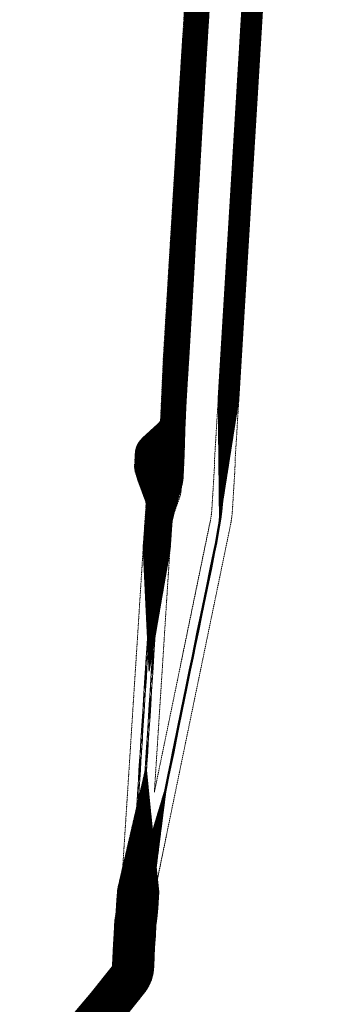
# Model space of a CAD drawing. Header units: metres. Extents: x 119281 to 119471, y 518617 to 521499.
# Tile 4 of 6: x 119281 to 119427, y 520058 to 520535. Entities that reach past the tile are written whole.
import ezdxf

# ---------------------------------------------------------------- set-up
doc = ezdxf.new("R2010")
doc.units = ezdxf.units.M
doc.header["$MEASUREMENT"] = 0
for name, pattern in [('DGN Style 2', [0.044195, 0.026517, -0.017678]), ('DGN Style 4', [0.070712, 0.035356, -0.017678, 0, -0.017678]), ('PHANTOM', [0.0635, 0.03175, -0.00635, 0.00635, -0.00635, 0.00635, -0.00635])]:
    doc.linetypes.add(name, pattern=pattern)
for name, color, linetype, lineweight in [('A_EM-VELD-BESTEMMINGSPLAN', 9, 'DGN Style 4', 0), ('A_EM-VELD-OBV-REVISIE', 6, 'DGN Style 2', 0), ('A_EM-VELD-OBV-REVISIE-ARCERING', 254, 'Continuous', 0), ('A_HS_MANTELBUIS', 1, 'Continuous', 0), ('A_HS_TRACE', 3, 'PHANTOM', 0)]:
    doc.layers.add(name, color=color, linetype=linetype, lineweight=lineweight)

msp = doc.modelspace()

# ---------------------------------------------------------------- hatches: boundary and pattern name
at = {"layer": 'A_EM-VELD-OBV-REVISIE-ARCERING'}
h = msp.add_hatch(dxfattribs=at)
h.set_pattern_fill('HATCH', color=256, style=0, pattern_type=2)
h.set_pattern_definition([(45, (119373.26345, 520696.43902), (-0.1767767, 0.1767767), [])])
h.paths.add_polyline_path([(119362.69, 520694.7, 0.033985), (119362.7, 520691.5, -0.03644), (119362.69, 520689.33), (119362.69, 520689.31), (119362.44, 520685.45), (119362.25, 520681.82, 0.07372), (119363.42, 520669.85, -0.019456), (119365.52, 520659.8, -0.023026), (119366.81, 520649.16, -0.048846), (119366.58, 520639.19), (119366.57, 520639.11), (119366.1, 520633.79), (119364.95, 520616.42), (119363.85, 520594.71), (119363.03, 520574.22), (119362.34, 520559.66), (119361.44, 520540.48), (119361.41, 520536.19), (119361.14, 520531.49), (119360.63, 520526.51), (119359.08, 520501.78), (119358.04, 520484.21), (119356.9, 520463.25), (119355.7, 520442.67), (119354.31, 520420.32), (119353.09, 520399.56), (119351.94, 520377.77), (119350.92, 520361.48), (119350.07, 520341.91, -0.209274), (119348.68, 520339.07), (119348.61, 520339.02), (119341.15, 520332.28, 0.161243), (119337.81, 520326.41), (119337.77, 520326.19), (119337.5, 520323.69), (119337.52, 520318.32, 0.073027), (119338.07, 520314.69), (119338.94, 520311.66), (119342.29, 520302.77, -0.140306), (119342.83, 520296.29), (119342.77, 520296), (119341.76, 520283.6), (119341.39, 520279.65), (119344.28, 520219.34), (119354.59, 520278.79), (119354.93, 520283.93), (119355.46, 520292.12), (119355.81, 520293.3), (119356.56, 520296.75), (119357.3, 520299.66), (119358.65, 520304.08), (119359.77, 520307.71, 0.067527), (119360.92, 520314.75), (119361.37, 520324.8), (119361.72, 520337.55), (119362.27, 520350.29), (119363.67, 520372.19), (119365.04, 520395.62), (119366.17, 520415.31), (119367.37, 520436.54), (119368.58, 520457.72), (119369.8, 520478.54), (119371.14, 520500.83), (119372.35, 520522.12), (119372.9, 520530.63), (119373.24, 520535.61), (119373.63, 520545.11), (119374.72, 520566.38), (119375.68, 520589.27), (119376.83, 520611.44), (119378.11, 520632.74), (119378.7, 520643.39, 0.054156), (119377.94, 520658.11), (119377.92, 520658.25), (119375.21, 520670.73, -0.031203), (119374.22, 520677.18), (119374.19, 520679.22), (119374.19, 520679.22, -0.017509), (119374.22, 520681.44, -0.005339), (119374.45, 520684.46, -0.000398), (119374.75, 520686.63), (119374.75, 520686.65), (119374.75, 520686.66, 0.025373), (119374.98, 520689.7), (119374.98, 520689.7), (119374.98, 520689.73, 0.000341), (119374.99, 520689.78), (119374.99, 520689.78), (119375.06, 520691.55), (119375.06, 520691.58, 0.013697), (119375.06, 520692.78, -0.017364), (119375.1, 520693.8, -0.02454), (119375.35, 520695.77, 0.041792), (119375.66, 520699.03), (119375.67, 520700.58), (119375.81, 520702.07, -0.072114), (119376.9, 520706.41), (119377.64, 520707.9), (119378.88, 520710.01), (119384.95, 520718.69), (119385.14, 520719.11, 0.146962), (119386.18, 520726.75, 0.057099), (119385.1, 520731.17, 0.181327), (119381.17, 520736.07), (119380.19, 520736.66), (119379.8, 520736.81, -0.140124), (119379.71, 520736.88, -0.087101), (119378.88, 520738.54, -0.153585), (119378.88, 520738.71), (119379.16, 520739.58), (119382.46, 520748.15), (119384.4, 520754.54), (119387.17, 520764.83), (119388.16, 520771.47), (119389.17, 520783.77), (119390.52, 520806.29), (119392.01, 520829.1), (119393.83, 520859.42), (119395.99, 520893.42), (119397.19, 520911.87), (119397.81, 520923.94), (119398.27, 520927.72), (119398.83, 520937.04), (119400.86, 520954.56), (119404.82, 520986.37), (119408.23, 521012.91), (119388.27, 520982.39), (119387.92, 520976.87), (119386.39, 520955.76), (119385.89, 520949.74), (119386.23, 520942.01), (119386.24, 520935.85), (119385.47, 520920.21), (119384.71, 520907.12), (119383.36, 520888.17), (119381.93, 520865.84), (119380.09, 520838.19), (119379.35, 520823.72), (119378.64, 520813.8), (119378.02, 520802.96), (119377.2, 520786.24), (119376.89, 520779.13), (119375.9, 520771.64), (119375.12, 520765.61), (119374.33, 520761.91), (119372.98, 520757.38), (119371.68, 520753.2), (119369.51, 520746.79), (119367.8, 520742.92), (119365.38, 520738.58), (119363.85, 520735.34), (119363.18, 520732.76), (119362.92, 520730.33), (119362.3, 520716.51), (119362.47, 520712.03), (119363.09, 520704.15), (119363.23, 520701.88, -0.039611), (119363.13, 520700.78, 0.047566), (119362.79, 520698.07), (119362.79, 520698.05), (119362.74, 520696.12), (119362.75, 520696.12), (119362.74, 520696.09), (119362.74, 520696.05), (119362.74, 520696.05)])
h = msp.add_hatch(dxfattribs=at)
h.set_pattern_fill('HATCH', color=256, style=0, pattern_type=2)
h.set_pattern_definition([(45, (119400.82745, 520637.95255), (-0.1767767, 0.1767767), [])])
h.paths.add_polyline_path([(119387.88, 520351.18), (119404.41, 520622.06), (119406.98, 520729.34), (119394.43, 520622.66), (119377.9, 520351.78), (119378.55, 520291.63)])
h = msp.add_hatch(dxfattribs=at)
h.set_pattern_fill('HATCH', color=256, style=0, pattern_type=2)
h.set_pattern_definition([(45, (119326.64361, 520060.85081), (-0.1767767, 0.1767767), [])])
h.paths.add_polyline_path([(119296.36, 520040.69, 0.104327), (119288.15, 520036.9, 0.137998), (119284.09, 520031.64), (119283.84, 520031.02), (119283.03, 520028.24, 0.143455), (119283.02, 520013.67), (119312.44, 519973.31), (119302.23, 520019.21, -0.097721), (119302, 520021.49, 0.132367), (119311.71, 520027.54), (119317.87, 520034.04), (119331.55, 520050.32), (119342.22, 520063.65), (119342.32, 520063.78, 0.156877), (119346.54, 520076.07), (119346.94, 520085.29), (119347.37, 520090.9), (119347.56, 520096.1), (119347.85, 520097.75), (119348.26, 520101.08), (119348.48, 520104.19), (119348.99, 520112.24), (119347.78, 520124.12), (119352.9, 520164.63), (119346, 520141.65), (119342.83, 520172.79), (119329.04, 520113.58), (119328.7, 520108.32), (119328.52, 520105.53), (119328.34, 520103), (119328.06, 520100.71), (119327.62, 520098.21), (119327.4, 520092.02), (119326.98, 520086.49), (119326.55, 520076.64), (119326.54, 520076.47, -0.141872), (119326.35, 520075.82), (119316.09, 520063.01), (119302.95, 520047.36), (119297.09, 520041.18, -0.111696)])

# ---------------------------------------------------------------- linework, layer by layer
at = {"layer": 'A_EM-VELD-BESTEMMINGSPLAN', "flags": 128}
for points in [[(119322.3, 519835.41, -0.088022), (119322.51, 519837.86), (119342.49, 519913.4, 0.184346), (119341.85, 519928.4), (119304.6, 520021.6), (119341.9, 520065.99, 0.160715), (119344.23, 520071.81), (119346.6, 520109.91), (119383.79, 520289.83, 0.035689), (119384.82, 520297.63), (119386.03, 520317.45), (119386.11, 520321.56), (119387.88, 520350.66), (119394.68, 520462.73), (119398.7, 520529.15), (119403.51, 520607.5), (119404.38, 520622.18), (119404.64, 520625.97), (119404.65, 520626.11), (119411.09, 520716.52), (119411.93, 520727.32), (119416.52, 520794.37), (119426.12, 520952.6, 0.023171), (119426.14, 520954), (119426.55, 521086.01), (119400.08, 521086.37), (119389.82, 521032.5), (119389.8, 521032.32, 0.036568), (119389.74, 521030.84), (119390.15, 521018.45), (119389.34, 521002.74), (119388.48, 520990.38), (119387.53, 520975.36), (119385.91, 520950.18, 0.020941), (119385.9, 520949.31), (119386.29, 520932.21), (119376.44, 520777.07), (119375.2, 520766.29), (119373.59, 520760.82), (119365.61, 520742.66), (119364.15, 520739.02, 0.079249), (119363.11, 520734.4), (119362, 520717.14, 0.048099), (119362.06, 520715.22), (119363.56, 520703.62), (119362.26, 520677.62, 0.047516), (119362.34, 520675.74), (119364.81, 520658.06, 0.022314), (119364.97, 520657.17), (119366.82, 520649.24), (119363.15, 520584.01), (119363.13, 520583.41), (119362.79, 520561.94, -0.013612), (119362.78, 520561.72), (119356.18, 520452.91), (119351.22, 520371.17), (119349.85, 520340.32), (119340.82, 520331.85, 0.188825), (119337.69, 520325.27), (119337.26, 520319.29, 0.104172), (119337.82, 520315.21), (119342.87, 520301.14), (119329.97, 520100.23), (119328.38, 520074.77), (119301.49, 520042.77), (119299.57, 520040.85), (119297.36, 520039.27), (119285.41, 520032.09), (119285.15, 520031.88, 0.344083), (119282.31, 520019.9), (119327.15, 519922.1, -0.193862), (119327.27, 519918.33), (119327.19, 519918.11), (119306.9, 519841.43, 0.088428), (119306.32, 519834.44), (119330.52, 519577.64), (119361.49, 519248.5, 0.008402), (119361.5, 519248.38), (119368.04, 519163.81), (119358.77, 519155.26, 0.377158), (119357.14, 519139.56), (119357.2, 519139.47), (119359.53, 519136.47), (119384.09, 519104.51), (119396.94, 519114.06), (119372.35, 519146.02), (119379.25, 519152.38, 0.229471), (119384.03, 519164.56), (119380.73, 519207.18), (119338.99, 519658.33), (119322.3, 519835.41)], [(119416.14, 520953.71, -0.023796), (119416.13, 520953.21), (119406.54, 520795.01), (119401.96, 520728.05), (119401.11, 520717.27), (119394.69, 520626.96), (119394.67, 520626.8), (119394.4, 520622.82), (119393.53, 520608.1), (119388.72, 520529.76), (119384.7, 520463.33), (119377.9, 520351.27), (119376.11, 520321.96), (119376.03, 520317.85), (119374.84, 520298.23, -0.035698), (119373.99, 520291.85), (119346.87, 520160.63), (119355.36, 520292.84), (119359.33, 520304.19, 0.064963), (119359.86, 520306.73), (119361.1, 520323.15), (119363.19, 520370.2), (119374.76, 520561.04), (119374.78, 520561.71), (119375.12, 520583.18, -0.01543), (119375.13, 520583.38), (119378.81, 520648.85, 0.071225), (119378.57, 520651.68), (119376.68, 520659.81), (119374.25, 520677.21), (119375.6, 520704.19, -0.159389), (119376.71, 520707.09), (119383.16, 520715.03, 0.154965), (119385.37, 520720.67), (119385.69, 520725.5, 0.245658), (119381.96, 520733.97), (119376.74, 520738.14), (119384.63, 520756.11, 0.03098), (119385.06, 520757.29), (119387.01, 520763.89), (119388.39, 520776), (119398.47, 520934.55), (119416.53, 521078.31), (119416.14, 520953.82), (119416.14, 520953.71)]]:
    msp.add_lwpolyline(points, format="xyb", close=True, dxfattribs=at)
at = {"layer": 'A_EM-VELD-OBV-REVISIE'}
for p, q in [((119394.43, 520622.66), (119377.9, 520351.78)), ((119404.41, 520622.06), (119387.88, 520351.18))]:
    msp.add_line(p, q, dxfattribs=at)
at = {"layer": 'A_EM-VELD-OBV-REVISIE', "flags": 128}
for points in [[(119341.39, 520279.65), (119341.76, 520283.6), (119342.77, 520296), (119342.83, 520296.29, 0.140306), (119342.29, 520302.77), (119338.94, 520311.66), (119338.07, 520314.69, -0.073027), (119337.52, 520318.32), (119337.5, 520323.69), (119337.77, 520326.19), (119337.81, 520326.41, -0.161243), (119341.15, 520332.28), (119348.61, 520339.02), (119348.68, 520339.07, 0.209274), (119350.07, 520341.91), (119350.92, 520361.48), (119351.94, 520377.77), (119353.09, 520399.56), (119354.31, 520420.32), (119355.7, 520442.67), (119356.9, 520463.25), (119358.04, 520484.21), (119359.08, 520501.78), (119360.63, 520526.51), (119361.14, 520531.49), (119361.41, 520536.19), (119361.44, 520540.48), (119362.34, 520559.66), (119363.03, 520574.22), (119363.85, 520594.71), (119364.95, 520616.42), (119366.1, 520633.79), (119366.57, 520639.11), (119366.58, 520639.19, 0.048846), (119366.81, 520649.16, 0.023026), (119365.52, 520659.8, 0.019456), (119363.42, 520669.85, -0.07372), (119362.25, 520681.82), (119362.44, 520685.45), (119362.69, 520689.31), (119362.69, 520689.33, 0.03644), (119362.7, 520691.5, -0.033985), (119362.69, 520694.7), (119362.75, 520696.12)], [(119354.59, 520278.79), (119354.93, 520283.93), (119355.46, 520292.12), (119355.81, 520293.3), (119356.56, 520296.75), (119357.3, 520299.66), (119358.65, 520304.08), (119359.77, 520307.71, 0.067527), (119360.92, 520314.75), (119361.37, 520324.8), (119361.72, 520337.55), (119362.27, 520350.29), (119363.67, 520372.19), (119365.04, 520395.62), (119366.17, 520415.31), (119367.37, 520436.54), (119368.58, 520457.72), (119369.8, 520478.54), (119371.14, 520500.83), (119372.35, 520522.12), (119372.9, 520530.63), (119373.24, 520535.61), (119373.63, 520545.11), (119374.72, 520566.38), (119375.68, 520589.27), (119376.83, 520611.44), (119378.11, 520632.74), (119378.7, 520643.39, 0.054156), (119377.94, 520658.11), (119377.92, 520658.25), (119375.21, 520670.73, -0.031203), (119374.22, 520677.18), (119374.19, 520679.22), (119374.19, 520679.22, -0.017509), (119374.22, 520681.44, -0.005339), (119374.45, 520684.46, -0.000398), (119374.75, 520686.63), (119374.75, 520686.65), (119374.75, 520686.66, 0.026027), (119374.99, 520689.78)]]:
    msp.add_lwpolyline(points, format="xyb", dxfattribs=at)
for points in [[(119377.9, 520351.78), (119378.55, 520291.63), (119387.88, 520351.18)], [(119341.39, 520279.65), (119344.28, 520219.34), (119354.59, 520278.79)]]:
    msp.add_lwpolyline(points, dxfattribs=at)
msp.add_lwpolyline([(119297.09, 520041.18), (119297.13, 520041.23), (119302.95, 520047.36), (119316.09, 520063.01), (119326.35, 520075.82, 0.141872), (119326.54, 520076.47), (119326.55, 520076.64), (119326.98, 520086.49), (119327.4, 520092.02), (119327.62, 520098.21), (119328.06, 520100.71), (119328.34, 520103), (119328.52, 520105.53), (119328.7, 520108.32), (119329.04, 520113.58), (119329.04, 520113.58), (119342.83, 520172.79), (119346, 520141.65), (119352.9, 520164.63), (119347.78, 520124.12), (119348.99, 520112.24), (119348.99, 520112.24), (119348.48, 520104.19), (119348.26, 520101.08), (119347.85, 520097.75), (119347.56, 520096.1), (119347.37, 520090.9), (119346.94, 520085.29), (119346.54, 520076.07, -0.156877), (119342.32, 520063.78), (119342.22, 520063.65), (119331.55, 520050.32), (119317.87, 520034.04), (119311.71, 520027.54, -0.132367), (119302, 520021.49, 0.097721), (119302.23, 520019.21), (119302.23, 520019.21), (119312.44, 519973.31), (119283.02, 520013.67, -0.143455), (119283.03, 520028.24), (119283.84, 520031.02), (119284.09, 520031.64, -0.137998), (119288.15, 520036.9, -0.104327), (119296.36, 520040.69, 0.111696), (119297.09, 520041.18)], format="xyb", close=True, dxfattribs=at)
at = {"layer": 'A_EM-VELD-OBV-REVISIE-ARCERING', "flags": 128}
msp.add_lwpolyline([(119387.88, 520351.18), (119404.41, 520622.06), (119406.98, 520729.34), (119394.43, 520622.66), (119377.9, 520351.78), (119378.55, 520291.63), (119387.88, 520351.18)], close=True, dxfattribs=at)
for points in [[(119361.41, 520536.19), (119361.14, 520531.49), (119360.63, 520526.51), (119359.08, 520501.78), (119358.04, 520484.21), (119356.9, 520463.25), (119355.7, 520442.67), (119354.31, 520420.32), (119353.09, 520399.56), (119351.94, 520377.77), (119350.92, 520361.48), (119350.07, 520341.91, -0.209274), (119348.68, 520339.07), (119348.61, 520339.02), (119341.15, 520332.28, 0.161243), (119337.81, 520326.41), (119337.77, 520326.19), (119337.5, 520323.69), (119337.52, 520318.32, 0.073027), (119338.07, 520314.69), (119338.94, 520311.66), (119342.29, 520302.77, -0.140306), (119342.83, 520296.29), (119342.77, 520296), (119341.76, 520283.6), (119341.39, 520279.65), (119344.28, 520219.34), (119354.59, 520278.79), (119354.93, 520283.93), (119355.46, 520292.12), (119355.81, 520293.3), (119356.56, 520296.75), (119357.3, 520299.66), (119358.65, 520304.08), (119359.77, 520307.71, 0.067527), (119360.92, 520314.75), (119361.37, 520324.8), (119361.72, 520337.55), (119362.27, 520350.29), (119363.67, 520372.19), (119365.04, 520395.62), (119366.17, 520415.31), (119367.37, 520436.54), (119368.58, 520457.72), (119369.8, 520478.54), (119371.14, 520500.83), (119372.35, 520522.12), (119372.9, 520530.63), (119373.24, 520535.61)], [(119331.55, 520050.32), (119342.22, 520063.65), (119342.32, 520063.78, 0.156877), (119346.54, 520076.07), (119346.94, 520085.29), (119347.37, 520090.9), (119347.56, 520096.1), (119347.85, 520097.75), (119348.26, 520101.08), (119348.48, 520104.19), (119348.99, 520112.24), (119347.78, 520124.12), (119352.9, 520164.63), (119346, 520141.65), (119342.83, 520172.79), (119329.04, 520113.58), (119328.7, 520108.32), (119328.52, 520105.53), (119328.34, 520103), (119328.06, 520100.71), (119327.62, 520098.21), (119327.4, 520092.02), (119326.98, 520086.49), (119326.55, 520076.64), (119326.54, 520076.47, -0.141872), (119326.35, 520075.82), (119316.09, 520063.01), (119302.95, 520047.36)]]:
    msp.add_lwpolyline(points, format="xyb", dxfattribs=at)
at = {"layer": 'A_HS_MANTELBUIS', "lineweight": 0}
for p, q in [((119382.54, 520351.5), (119382.07, 520343.72)), ((119382.54, 520351.5), (119382.89, 520351.48)), ((119383.24, 520351.46), (119382.77, 520343.68)), ((119383.24, 520351.46), (119382.89, 520351.48)), ((119382.07, 520343.72), (119381.09, 520327.45)), ((119382.77, 520343.68), (119381.79, 520327.41)), ((119381.09, 520327.45), (119380.41, 520315.69)), ((119381.79, 520327.41), (119381.11, 520315.65)), ((119380.41, 520315.69), (119379.96, 520308.31)), ((119381.11, 520315.65), (119380.66, 520308.27)), ((119379.96, 520308.31), (119379.64, 520303.87)), ((119380.66, 520308.27), (119380.34, 520303.81)), ((119379.64, 520303.87), (119379.3, 520300.27)), ((119380.34, 520303.81), (119380, 520300.2)), ((119378.91, 520296.87), (119378.57, 520294.24)), ((119379.3, 520300.27), (119378.91, 520296.87)), ((119379.6, 520296.79), (119379.26, 520294.15)), ((119380, 520300.2), (119379.6, 520296.79)), ((119350.01, 520290.83), (119350.16, 520293.04)), ((119350.16, 520293.04), (119350.51, 520293.02)), ((119350.86, 520292.99), (119350.51, 520293.02)), ((119350.71, 520290.78), (119350.86, 520292.99)), ((119378.57, 520294.24), (119378.12, 520291.1)), ((119379.26, 520294.15), (119378.81, 520291)), ((119349.69, 520285.8), (119349.87, 520288.66)), ((119349.87, 520288.66), (119350.01, 520290.83)), ((119350.39, 520285.75), (119350.57, 520288.61)), ((119350.57, 520288.61), (119350.71, 520290.78)), ((119377.56, 520287.6), (119376.5, 520281.7)), ((119378.26, 520287.48), (119377.19, 520281.57)), ((119378.12, 520291.1), (119377.56, 520287.6)), ((119378.81, 520291), (119378.26, 520287.48)), ((119348.96, 520274.8), (119349.69, 520285.8)), ((119349.65, 520274.75), (119350.39, 520285.75)), ((119346.04, 520279.34), (119345.96, 520276.42)), ((119346.04, 520279.34), (119346.39, 520279.33)), ((119346.74, 520279.32), (119346.39, 520279.33)), ((119346.74, 520279.32), (119346.66, 520276.4)), ((119376.5, 520281.7), (119375.62, 520277.29)), ((119377.19, 520281.57), (119376.3, 520277.15)), ((119345.89, 520274), (119345.85, 520272.37)), ((119345.96, 520276.42), (119345.89, 520274)), ((119346.59, 520273.98), (119346.55, 520272.34)), ((119346.66, 520276.4), (119346.59, 520273.98)), ((119348.45, 520267), (119348.96, 520274.8)), ((119349.15, 520266.96), (119349.65, 520274.75)), ((119375.62, 520277.29), (119374.03, 520269.58)), ((119376.3, 520277.15), (119374.72, 520269.44)), ((119345.63, 520268.69), (119345.2, 520262.02)), ((119345.85, 520272.37), (119345.63, 520268.69)), ((119346.33, 520268.65), (119345.9, 520261.97)), ((119346.55, 520272.34), (119346.33, 520268.65)), ((119374.03, 520269.58), (119371.98, 520259.63)), ((119374.72, 520269.44), (119372.66, 520259.49)), ((119347.62, 520254.02), (119348.45, 520267)), ((119348.31, 520253.98), (119349.15, 520266.96)), ((119345.2, 520262.02), (119344.82, 520256.23)), ((119345.9, 520261.97), (119345.51, 520256.19)), ((119371.98, 520259.63), (119369.25, 520246.39)), ((119372.66, 520259.49), (119369.93, 520246.24)), ((119344.82, 520256.23), (119344.43, 520250.4)), ((119345.51, 520256.19), (119345.13, 520250.36)), ((119346.68, 520239.37), (119347.62, 520254.02)), ((119347.37, 520239.32), (119348.31, 520253.98)), ((119344.43, 520250.4), (119344.21, 520246.64)), ((119345.13, 520250.36), (119344.91, 520246.6)), ((119344.21, 520246.64), (119343.99, 520243.05)), ((119344.91, 520246.6), (119344.69, 520243.01)), ((119369.25, 520246.39), (119367.74, 520239.02)), ((119369.93, 520246.24), (119368.42, 520238.88)), ((119343.99, 520243.05), (119343.63, 520237.61)), ((119344.69, 520243.01), (119344.33, 520237.57)), ((119346.06, 520229.74), (119346.68, 520239.37)), ((119346.76, 520229.69), (119347.37, 520239.32)), ((119343.63, 520237.61), (119343.31, 520232.66)), ((119344.33, 520237.57), (119344, 520232.61)), ((119367.74, 520239.02), (119366.37, 520232.37)), ((119368.42, 520238.88), (119367.05, 520232.23)), ((119343.31, 520232.66), (119342.74, 520223.69)), ((119344, 520232.61), (119343.43, 520223.65)), ((119345.35, 520218.5), (119346.06, 520229.74)), ((119346.04, 520218.46), (119346.76, 520229.69)), ((119366.37, 520232.37), (119365.02, 520225.78)), ((119367.05, 520232.23), (119365.7, 520225.64)), ((119365.02, 520225.78), (119363.82, 520219.89)), ((119365.7, 520225.64), (119364.5, 520219.75)), ((119342.55, 520220.7), (119342.27, 520216.19)), ((119342.74, 520223.69), (119342.55, 520220.7)), ((119343.24, 520220.65), (119342.97, 520216.15)), ((119343.43, 520223.65), (119343.24, 520220.65)), ((119342.27, 520216.19), (119341.77, 520208.19)), ((119342.97, 520216.15), (119342.47, 520208.15)), ((119344.79, 520209.51), (119345.35, 520218.5)), ((119345.48, 520209.46), (119346.04, 520218.46)), ((119363.82, 520219.89), (119362, 520211.07)), ((119364.5, 520219.75), (119362.69, 520210.92)), ((119362, 520211.07), (119359.91, 520200.76)), ((119362.69, 520210.92), (119360.59, 520200.62)), ((119341.77, 520208.19), (119341.21, 520199.7)), ((119342.47, 520208.15), (119341.91, 520199.66)), ((119344.39, 520203.08), (119344.79, 520209.51)), ((119345.09, 520203.04), (119345.48, 520209.46)), ((119344.06, 520197.51), (119344.39, 520203.08)), ((119344.75, 520197.47), (119345.09, 520203.04)), ((119341.21, 520199.7), (119340.92, 520195.21)), ((119341.91, 520199.66), (119341.62, 520195.17)), ((119343.68, 520191.52), (119344.06, 520197.51)), ((119344.37, 520191.47), (119344.75, 520197.47)), ((119359.91, 520200.76), (119357.81, 520190.45)), ((119360.59, 520200.62), (119358.49, 520190.31)), ((119340.92, 520195.21), (119340.62, 520190.71)), ((119341.62, 520195.17), (119341.32, 520190.67)), ((119343.23, 520184.59), (119343.68, 520191.52)), ((119343.93, 520184.54), (119344.37, 520191.47)), ((119340.42, 520187.71), (119340.32, 520186.21)), ((119340.62, 520190.71), (119340.42, 520187.71)), ((119341.12, 520187.67), (119341.02, 520186.17)), ((119341.32, 520190.67), (119341.12, 520187.67)), ((119357.81, 520190.45), (119355.58, 520179.51)), ((119358.49, 520190.31), (119356.27, 520179.37)), ((119340.09, 520182.44), (119339.91, 520179.58)), ((119340.32, 520186.21), (119340.09, 520182.44)), ((119340.79, 520182.4), (119340.61, 520179.54)), ((119341.02, 520186.17), (119340.79, 520182.4)), ((119342.94, 520179.98), (119343.23, 520184.59)), ((119343.63, 520179.93), (119343.93, 520184.54)), ((119339.91, 520179.58), (119339.66, 520175.72)), ((119340.61, 520179.54), (119340.35, 520175.67)), ((119342.58, 520174.42), (119342.94, 520179.98)), ((119343.28, 520174.38), (119343.63, 520179.93)), ((119355.58, 520179.51), (119354.69, 520175.14)), ((119356.27, 520179.37), (119355.37, 520175)), ((119339.66, 520175.72), (119339.38, 520171.22)), ((119340.35, 520175.67), (119340.08, 520171.18)), ((119342.3, 520169.91), (119342.58, 520174.42)), ((119343, 520169.87), (119343.28, 520174.38)), ((119354.69, 520175.14), (119353.43, 520169.03)), ((119355.37, 520175), (119354.12, 520168.89)), ((119339.38, 520171.22), (119339.1, 520166.73)), ((119340.08, 520171.18), (119339.79, 520166.68)), ((119341.91, 520163.84), (119342.3, 520169.91)), ((119342.61, 520163.8), (119343, 520169.87)), ((119353.43, 520169.03), (119352.11, 520162.5)), ((119354.12, 520168.89), (119352.79, 520162.36)), ((119339.1, 520166.73), (119338.8, 520162.23)), ((119339.79, 520166.68), (119339.5, 520162.19)), ((119341.58, 520158.54), (119341.91, 520163.84)), ((119342.27, 520158.49), (119342.61, 520163.8)), ((119338.8, 520162.23), (119338.28, 520154.09)), ((119339.5, 520162.19), (119338.98, 520154.04)), ((119341.28, 520154.06), (119341.58, 520158.54)), ((119341.98, 520154.02), (119342.27, 520158.49)), ((119352.11, 520162.5), (119350.15, 520152.93)), ((119352.79, 520162.36), (119350.84, 520152.79)), ((119338.28, 520154.09), (119337.94, 520148.84)), ((119338.98, 520154.04), (119338.63, 520148.79)), ((119340.96, 520148.86), (119341.28, 520154.06)), ((119341.66, 520148.82), (119341.98, 520154.02)), ((119337.94, 520148.84), (119337.46, 520141.47)), ((119338.63, 520148.79), (119338.16, 520141.43)), ((119340.55, 520142.18), (119340.96, 520148.86)), ((119341.25, 520142.14), (119341.66, 520148.82)), ((119350.15, 520152.93), (119347.62, 520140.69)), ((119350.84, 520152.79), (119348.3, 520140.54)), ((119337.46, 520141.47), (119337.04, 520134.87)), ((119338.16, 520141.43), (119337.74, 520134.82)), ((119340.32, 520138.6), (119340.55, 520142.18)), ((119341.02, 520138.56), (119341.25, 520142.14)), ((119347.62, 520140.69), (119345.25, 520129.24)), ((119348.3, 520140.54), (119345.94, 520129.1)), ((119337.04, 520134.87), (119336.59, 520127.74)), ((119337.74, 520134.82), (119337.29, 520127.7)), ((119339.98, 520133.37), (119340.32, 520138.6)), ((119340.68, 520133.33), (119341.02, 520138.56)), ((119339.39, 520124.14), (119339.75, 520129.66)), ((119339.75, 520129.66), (119339.98, 520133.37)), ((119340.09, 520124.09), (119340.45, 520129.62)), ((119340.45, 520129.62), (119340.68, 520133.33)), ((119336.59, 520127.74), (119336.16, 520121.25)), ((119337.29, 520127.7), (119336.86, 520121.21)), ((119345.25, 520129.24), (119344.06, 520123.59)), ((119345.94, 520129.1), (119344.75, 520123.44)), ((119336.16, 520121.25), (119335.87, 520116.99)), ((119336.86, 520121.21), (119336.57, 520116.94)), ((119338.79, 520114.75), (119339.15, 520120.4)), ((119339.15, 520120.4), (119339.39, 520124.14)), ((119339.48, 520114.7), (119339.85, 520120.36)), ((119339.85, 520120.36), (119340.09, 520124.09)), ((119344.06, 520123.59), (119342.29, 520115.19)), ((119344.75, 520123.44), (119342.98, 520115.03)), ((119335.87, 520116.99), (119335.78, 520115.54)), ((119335.78, 520115.54), (119335.92, 520113.08)), ((119336.57, 520116.94), (119336.48, 520115.54)), ((119336.48, 520115.54), (119336.61, 520113.12)), ((119342.29, 520115.19), (119340.13, 520105.97)), ((119342.98, 520115.03), (119340.82, 520105.82)), ((119335.92, 520113.08), (119336.26, 520113.1)), ((119336.61, 520113.12), (119336.26, 520113.1)), ((119338.42, 520109.11), (119338.79, 520114.75)), ((119339.12, 520109.06), (119339.48, 520114.7)), ((119338.15, 520104.88), (119338.42, 520109.11)), ((119338.85, 520104.84), (119339.12, 520109.06)), ((119340.13, 520105.97), (119340.48, 520105.9)), ((119340.82, 520105.82), (119340.48, 520105.9)), ((119337.74, 520100.3), (119337.91, 520101.74)), ((119337.91, 520101.74), (119337.98, 520102.42)), ((119337.98, 520102.42), (119338.15, 520104.88)), ((119338.43, 520100.22), (119338.61, 520101.67)), ((119338.61, 520101.67), (119338.67, 520102.36)), ((119338.67, 520102.36), (119338.85, 520104.84)), ((119337.24, 520097.21), (119337.5, 520098.66)), ((119337.24, 520097.21), (119337.59, 520097.15)), ((119337.5, 520098.66), (119337.61, 520099.29)), ((119337.93, 520097.09), (119337.59, 520097.15)), ((119337.61, 520099.29), (119337.74, 520100.3)), ((119337.93, 520097.09), (119338.19, 520098.54)), ((119338.19, 520098.54), (119338.3, 520099.18)), ((119338.3, 520099.18), (119338.43, 520100.22))]:
    msp.add_line(p, q, dxfattribs=at)
at = {"layer": 'A_HS_TRACE', "ltscale": 350, "flags": 128}
for points in [[(119326.55, 519664.36), (119326.44, 519665.65), (119326.36, 519668.66), (119326.11, 519673.36), (119325.43, 519679.79), (119324.25, 519691.67), (119322.66, 519708.67), (119322.59, 519716.01), (119322.1, 519723.26), (119321.81, 519727.58), (119321.45, 519731.92), (119321.03, 519736.28), (119320.6, 519740.69), (119320.16, 519745.11), (119319.72, 519749.56), (119319.29, 519754.02), (119318.87, 519758.49), (119318.45, 519762.97), (119318.02, 519767.45), (119317.6, 519771.92), (119317.18, 519776.39), (119316.75, 519780.85), (119316.32, 519785.3), (119315.88, 519789.74), (119315.41, 519794.16), (119314.9, 519798.57), (119314.38, 519802.96), (119313.9, 519807.33), (119313.46, 519811.67), (119313.1, 519819.84), (119312.8, 519823.41, -0.010432), (119312.22, 519833.04, -0.064356), (119313.28, 519843.83), (119314.31, 519848.77), (119316.3, 519856.28), (119320.51, 519872.35), (119324.6, 519888.72), (119327.63, 519899.99), (119330.99, 519909.89, 0.104154), (119332.61, 519920.07, 0.066191), (119331.84, 519925.39), (119330.92, 519927.88), (119329.12, 519931.04), (119327.14, 519934.88), (119325.31, 519938.83), (119323.46, 519942.81), (119321.61, 519946.81), (119319.74, 519950.83), (119317.87, 519954.86), (119315.99, 519958.91), (119314.1, 519962.98), (119312.21, 519967.05), (119310.31, 519971.13), (119308.41, 519975.21), (119306.5, 519979.28), (119304.6, 519983.36), (119302.72, 519987.44), (119300.84, 519991.52), (119298.95, 519995.58), (119297.06, 519999.62), (119295.21, 520003.65), (119293.37, 520007.67), (119291.56, 520011.66), (119289.74, 520015.62, -0.168296), (119289.3, 520026), (119289.58, 520026.93), (119289.63, 520027.11, -0.231105), (119294.56, 520032.5), (119295.7, 520032.8, 0.07033), (119299.24, 520034.3, 0.095183), (119303.07, 520037.25), (119313.46, 520049.09), (119323.19, 520060.81), (119331.47, 520071.32, 0.173844), (119333.55, 520077.13), (119334.78, 520099.55, -0.022995), (119336.26, 520113.1), (119336.13, 520115.54), (119336.31, 520118.39), (119336.51, 520121.23), (119336.7, 520124.08), (119336.89, 520126.94), (119337.08, 520129.82), (119337.26, 520132.7), (119337.44, 520135.61), (119337.63, 520138.52), (119337.81, 520141.45), (119338, 520144.39), (119338.19, 520147.34), (119338.38, 520150.29), (119338.58, 520153.27), (119338.77, 520156.24), (119338.97, 520159.23), (119339.15, 520162.21), (119339.35, 520165.21), (119339.54, 520168.2), (119339.73, 520171.2), (119339.9, 520174.19), (119340.11, 520177.2), (119340.3, 520180.19), (119340.49, 520183.19), (119340.67, 520186.19), (119340.87, 520189.19), (119341.07, 520192.19), (119341.27, 520195.19), (119341.46, 520198.18), (119341.66, 520201.18), (119341.86, 520204.18), (119342.05, 520207.18), (119342.25, 520210.17), (119342.43, 520213.18), (119342.62, 520216.17), (119342.8, 520219.18), (119342.99, 520222.17), (119343.18, 520225.17), (119343.37, 520228.15), (119343.56, 520231.15), (119343.75, 520234.12), (119343.95, 520237.1), (119344.14, 520240.06), (119344.34, 520243.03), (119344.52, 520245.97), (119344.69, 520248.92), (119344.87, 520251.84), (119345.07, 520254.76), (119345.26, 520257.66), (119345.45, 520260.56), (119345.65, 520263.43), (119345.83, 520266.31), (119346.01, 520269.19), (119346.19, 520272.05), (119346.39, 520279.33), (119346.74, 520283.17), (119347.73, 520295.31, 0.140306), (119346.97, 520304.53), (119343.69, 520313.23), (119342.86, 520316.12, -0.074136), (119342.52, 520318.34), (119342.51, 520323.43), (119342.72, 520325.43, -0.161243), (119344.5, 520328.57), (119351.91, 520335.26, 0.209274), (119355.06, 520341.7), (119355.91, 520361.21), (119356.93, 520377.48), (119358.09, 520399.28), (119359.3, 520420.02), (119360.69, 520442.37), (119361.9, 520462.97), (119363.03, 520483.92), (119364.07, 520501.48), (119365.62, 520526.1), (119366.12, 520531.09), (119366.4, 520536.03), (119366.44, 520540.34), (119367.34, 520559.43), (119368.03, 520574.01), (119368.84, 520594.48), (119369.94, 520616.12), (119371.08, 520633.41), (119371.54, 520638.58, 0.048846), (119371.79, 520649.53, 0.023026), (119370.45, 520660.63, 0.019456), (119368.27, 520671.06, -0.07372), (119367.25, 520681.57), (119367.43, 520685.16), (119367.68, 520688.95, 0.03644), (119367.69, 520691.85, -0.034932), (119367.69, 520694.44), (119367.74, 520695.94)], [(119328.9, 519672.29), (119328.67, 519675.53), (119328.21, 519681.82), (119328.13, 519682.82), (119327.87, 519685.93), (119327.7, 519691.39), (119327.1, 519704.07), (119326.64, 519708.57), (119326.21, 519712.78), (119325.81, 519717), (119325.41, 519721.27), (119325.01, 519725.58), (119324.6, 519729.92), (119324.18, 519734.3), (119323.77, 519738.71), (119323.34, 519743.14), (119322.91, 519747.59), (119322.48, 519752.05), (119322.06, 519756.52), (119321.63, 519761), (119321.21, 519765.47), (119320.79, 519769.95), (119320.36, 519774.42), (119319.92, 519778.88), (119319.5, 519783.33), (119319.09, 519787.76), (119318.67, 519792.17), (119318.25, 519796.55), (119317.83, 519800.9), (119317.41, 519805.2), (119317, 519809.46), (119316.61, 519813.69), (119316.1, 519817.89), (119315.21, 519823.96), (119315.15, 519825.44, 0.001291), (119315.25, 519832.17, -0.065918), (119315.62, 519839.95, -0.014156), (119317.08, 519847.49), (119319.18, 519855.86), (119323.48, 519871.85), (119327.31, 519887.46), (119330.39, 519899.04, -0.047183), (119332.33, 519904.29, 0.029575), (119335.24, 519911.39), (119336.3, 519914.48, 0.169541), (119336.26, 519921.84), (119334.29, 519926.05), (119332.47, 519929.97), (119330.67, 519933.89), (119328.85, 519937.84), (119327.02, 519941.81), (119325.17, 519945.81), (119323.28, 519949.83), (119321.4, 519953.88), (119319.52, 519957.95), (119317.64, 519962.03), (119315.77, 519966.11), (119313.88, 519970.19), (119311.99, 519974.28), (119310.1, 519978.36), (119308.22, 519982.43), (119306.36, 519986.5), (119304.48, 519990.54), (119302.62, 519994.58), (119300.77, 519998.59), (119298.93, 520002.58), (119297.09, 520006.54), (119295.27, 520010.46), (119293.47, 520014.34), (119292.94, 520015.47, -0.160397), (119292.62, 520025.42), (119293.3, 520027.74), (119293.37, 520027.9, -0.137998), (119294.12, 520028.88, -0.111916), (119298.93, 520031.01, 0.136907), (119304.42, 520034.39), (119310.41, 520040.7), (119323.82, 520056.67), (119334.31, 520069.77, 0.15922), (119336.54, 520076.37), (119336.96, 520085.89), (119337.39, 520091.46), (119337.59, 520097.15), (119337.96, 520099.23), (119338.3, 520102.04), (119338.5, 520104.86), (119338.68, 520107.68), (119338.86, 520110.49), (119339.04, 520113.32), (119339.23, 520116.13), (119339.41, 520118.96), (119339.59, 520121.8), (119339.78, 520124.67), (119339.96, 520127.54), (119340.15, 520130.44), (119340.33, 520133.35), (119340.52, 520136.28), (119340.71, 520139.21), (119340.9, 520142.16), (119341.08, 520145.12), (119341.26, 520148.09), (119341.45, 520151.05), (119341.63, 520154.04), (119341.83, 520157.02), (119342.02, 520160.01), (119342.21, 520163), (119342.4, 520166.01), (119342.59, 520169), (119342.78, 520172), (119342.97, 520175), (119343.16, 520178), (119343.35, 520180.99), (119343.54, 520184), (119343.73, 520186.99), (119343.93, 520190), (119344.12, 520192.99), (119344.31, 520195.99), (119344.5, 520198.99), (119344.67, 520201.99), (119344.86, 520204.98), (119345.04, 520207.99), (119345.23, 520210.98), (119345.42, 520213.99), (119345.6, 520216.98), (119345.79, 520219.98), (119345.98, 520222.97), (119346.17, 520225.97), (119346.36, 520228.95), (119346.55, 520231.94), (119346.74, 520234.9), (119346.93, 520237.87), (119347.12, 520240.82), (119347.31, 520243.77), (119347.5, 520246.71), (119347.68, 520249.65), (119347.87, 520252.55), (119348.06, 520255.45), (119348.25, 520258.33), (119348.44, 520261.22), (119348.62, 520264.09), (119348.8, 520266.98), (119348.98, 520269.86), (119349.17, 520272.74), (119349.36, 520275.62), (119349.56, 520278.5), (119349.75, 520281.38), (119349.94, 520284.26), (119350.51, 520293.02), (119350.97, 520294.55), (119351.7, 520297.89), (119352.49, 520301.01), (119353.87, 520305.54), (119354.99, 520309.17, 0.068018), (119355.92, 520314.93), (119356.38, 520324.98), (119356.72, 520337.73), (119357.27, 520350.56), (119358.68, 520372.49), (119360.04, 520395.91), (119361.18, 520415.6), (119362.38, 520436.82), (119363.59, 520458.01), (119364.81, 520478.84), (119366.15, 520501.12), (119367.36, 520522.43), (119367.91, 520530.96), (119368.24, 520535.88), (119368.64, 520545.34), (119369.73, 520566.62), (119370.69, 520589.5), (119371.83, 520611.72), (119373.11, 520633.03), (119373.71, 520643.67, 0.054156), (119373, 520657.32), (119370.32, 520669.67, -0.031997), (119369.23, 520676.92), (119369.19, 520679.13, -0.017787), (119369.23, 520681.73, -0.005595), (119369.48, 520685, -0.000418), (119369.79, 520687.3, 0.026027), (119369.99, 520689.9)]]:
    msp.add_lwpolyline(points, format="xyb", dxfattribs=at)
at = {"layer": 'A_HS_TRACE', "ltscale": 1000}
msp.add_lwpolyline([(119340.48, 520105.9), (119341.73, 520110.95), (119342.34, 520113.72), (119342.93, 520116.5), (119343.51, 520119.3), (119344.11, 520122.11), (119344.7, 520124.92), (119345.3, 520127.75), (119345.89, 520130.59), (119346.47, 520133.44), (119347.07, 520136.31), (119347.66, 520139.17), (119348.26, 520142.06), (119348.86, 520144.95), (119349.46, 520147.85), (119350.06, 520150.75), (119350.66, 520153.67), (119351.27, 520156.58), (119351.86, 520159.51), (119352.45, 520162.43), (119353.05, 520165.37), (119353.64, 520168.31), (119354.24, 520171.25), (119354.85, 520174.19), (119355.46, 520177.13), (119356.05, 520180.07), (119356.65, 520183.02), (119357.25, 520185.96), (119357.85, 520188.91), (119358.45, 520191.85), (119359.05, 520194.8), (119359.65, 520197.74), (119360.25, 520200.69), (119360.85, 520203.63), (119361.44, 520206.58), (119362.04, 520209.52), (119362.65, 520212.47), (119363.25, 520215.41), (119363.86, 520218.35), (119364.46, 520221.29), (119365.06, 520224.24), (119365.66, 520227.18), (119366.26, 520230.13), (119366.87, 520233.07), (119367.47, 520236.02), (119368.08, 520238.95), (119368.69, 520241.9), (119369.29, 520244.84), (119369.89, 520247.79), (119370.49, 520250.73), (119371.1, 520253.68), (119371.71, 520256.61), (119372.32, 520259.56), (119372.93, 520262.5), (119373.54, 520265.44), (119374.14, 520268.38), (119374.75, 520271.33), (119375.36, 520274.27), (119375.96, 520277.22), (119376.56, 520280.16), (119377.13, 520283.11), (119377.66, 520286.06), (119378.16, 520289.02), (119378.6, 520291.98), (119379.02, 520294.95), (119379.39, 520297.91), (119379.72, 520300.88), (119379.99, 520303.84), (119380.21, 520306.81), (119380.41, 520309.77), (119380.58, 520312.73), (119380.76, 520315.67), (119380.93, 520318.63), (119381.09, 520321.56), (119381.26, 520324.5), (119381.44, 520327.43), (119381.78, 520333.26), (119381.96, 520336.16), (119382.13, 520339.05), (119382.31, 520341.94), (119382.49, 520344.8), (119382.66, 520347.66), (119382.89, 520351.48)], dxfattribs=at)

doc.saveas('drawing.dxf')
